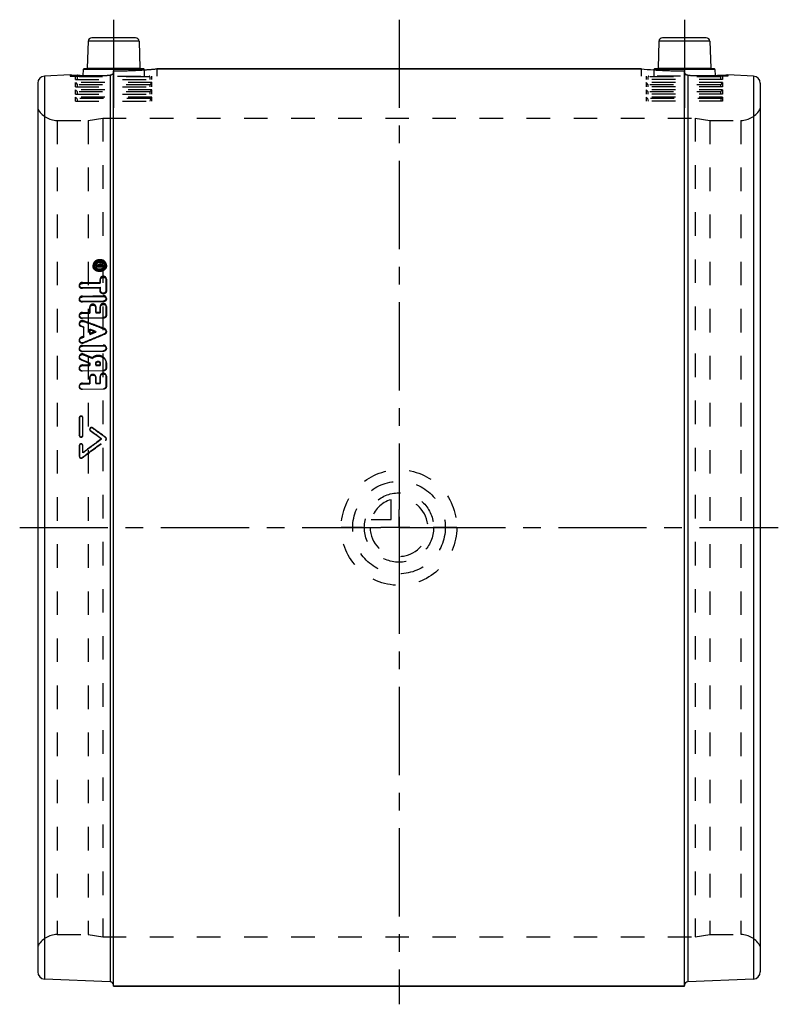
# Model space of a CAD drawing. Header units: millimetres. Extents: x 395 to 605, y 364 to 636.
import ezdxf

# ---------------------------------------------------------------- set-up
doc = ezdxf.new("R2010")
doc.units = ezdxf.units.MM
doc.header["$LTSCALE"] = 65.185185
doc.linetypes.add('CENTER', pattern=[0.6, 0.375, -0.075, 0.075, -0.075])
doc.linetypes.add('HIDDEN', pattern=[0.2, 0.1, -0.1])
doc.layers.get('0').update_dxf_attribs({"linetype": 'CONTINUOUS'})
for name, color, linetype in [('KOERPER', 7, 'CONTINUOUS'), ('KONST.EL_MIT_GEO', 7, 'CONTINUOUS'), ('KURVEN', 7, 'CONTINUOUS'), ('L1', 7, 'CONTINUOUS')]:
    doc.layers.add(name, color=color, linetype=linetype)

msp = doc.modelspace()

# ---------------------------------------------------------------- linework, layer by layer
at = {"color": 8, "linetype": 'HIDDEN'}
for p, q in [((405.36, 608.4), (414, 608.4)), ((586, 608.4), (594.64, 608.4)), ((405.36, 383), (414, 383)), ((586, 383), (594.64, 383))]:
    msp.add_line(p, q, dxfattribs=at)
at = {"layer": 'KOERPER', "color": 7, "linetype": 'Continuous'}
for p, q in [((567, 622.7), (433, 622.7)), ((579, 368.7), (421, 368.7))]:
    msp.add_line(p, q, dxfattribs=at)
at = {"layer": 'KONST.EL_MIT_GEO', "color": 7, "linetype": 'Continuous'}
for p, q in [((413.97, 630.33), (413.71, 622.89)), ((428.03, 630.33), (413.97, 630.33)), ((427.03, 631.3), (414.97, 631.3)), ((428.03, 630.33), (428.29, 622.89)), ((571.97, 630.33), (571.71, 622.89)), ((586.03, 630.33), (571.97, 630.33)), ((585.03, 631.3), (572.97, 631.3)), ((586.03, 630.33), (586.29, 622.89)), ((412.56, 622.51), (412.51, 620.87)), ((429.44, 622.51), (412.56, 622.51)), ((429.24, 622.7), (412.76, 622.7)), ((413.71, 622.89), (428.29, 622.89)), ((421, 368.7), (421, 622.13)), ((429.44, 622.51), (429.44, 622.41)), ((433, 622.7), (567, 622.7)), ((570.56, 622.51), (570.56, 622.41)), ((587.44, 622.51), (570.56, 622.51)), ((587.24, 622.7), (570.76, 622.7)), ((571.64, 622.35), (571.48, 622.36)), ((571.71, 622.89), (586.29, 622.89)), ((579, 368.7), (579, 622.13)), ((587.44, 622.51), (587.49, 620.87)), ((409, 621.01), (401.91, 620.7)), ((401.91, 620.7), (401.91, 370.7)), ((411.01, 620.92), (410.87, 620.92)), ((420.04, 620.92), (420.04, 369.91)), ((579.96, 620.92), (579.96, 369.91)), ((598.09, 620.7), (591, 621.01)), ((598.09, 620.7), (598.09, 370.7)), ((400, 618.7), (400, 372.7)), ((600, 618.7), (600, 372.7)), ((420.04, 369.91), (401.91, 370.7)), ((421, 368.7), (579, 368.7)), ((598.09, 370.7), (579.96, 369.91))]:
    msp.add_line(p, q, dxfattribs=at)
at = {"layer": 'KONST.EL_MIT_GEO', "color": 8, "linetype": 'HIDDEN'}
for p, q in [((428.33, 622.34), (428.52, 622.36)), ((429.44, 622.41), (429.48, 622.42)), ((429.44, 622.41), (429.5, 620.7)), ((432.79, 622.68), (433, 622.7)), ((433, 622.7), (433, 620.7)), ((567, 622.7), (567, 620.7)), ((567, 622.7), (567.21, 622.68)), ((570.56, 622.41), (570.5, 620.7)), ((409, 621.01), (409, 620.7)), ((409, 621.01), (409.24, 621)), ((409, 620.7), (433, 620.7)), ((410.43, 619.7), (410.43, 620.7)), ((410.43, 619.7), (431.57, 619.7)), ((410.43, 617.7), (410.43, 618.88)), ((410.43, 618.88), (411, 618.3)), ((431.57, 618.88), (410.43, 618.88)), ((411, 619.7), (411, 620.5)), ((431, 620.5), (411, 620.5)), ((412.51, 620.87), (412.5, 620.7)), ((412.5, 620.87), (412.69, 620.87)), ((431, 620.5), (431, 619.7)), ((431.57, 618.88), (431, 618.3)), ((431.57, 619.7), (431.57, 620.7)), ((431.57, 617.7), (431.57, 618.88)), ((591, 620.7), (567, 620.7)), ((568.42, 620.7), (568.42, 619.7)), ((589.58, 619.7), (568.42, 619.7)), ((568.42, 618.88), (568.42, 617.7)), ((589.58, 618.88), (568.42, 618.88)), ((569, 618.3), (568.42, 618.88)), ((569, 619.7), (569, 620.5)), ((589, 620.5), (569, 620.5)), ((587.49, 620.87), (587.5, 620.7)), ((588.77, 620.91), (588.99, 620.92)), ((588.99, 620.92), (589.18, 620.93)), ((589, 620.5), (589, 619.7)), ((589.58, 618.88), (589, 618.3)), ((589.58, 620.7), (589.58, 619.7)), ((589.58, 618.88), (589.58, 617.7)), ((590.76, 621), (591, 621.01)), ((591, 621.01), (591, 620.7)), ((410.43, 617.7), (431.57, 617.7)), ((410.43, 615.7), (410.43, 616.88)), ((410.43, 616.88), (411, 616.3)), ((431.57, 616.88), (410.43, 616.88)), ((411, 617.7), (411, 618.3)), ((431, 618.3), (411, 618.3)), ((411, 615.7), (411, 616.3)), ((431, 616.3), (411, 616.3)), ((431, 618.3), (431, 617.7)), ((431.57, 616.88), (431, 616.3)), ((431, 616.3), (431, 615.7)), ((431.57, 615.7), (431.57, 616.88)), ((589.58, 617.7), (568.42, 617.7)), ((568.42, 616.88), (568.42, 615.7)), ((589.58, 616.88), (568.42, 616.88)), ((569, 616.3), (568.42, 616.88)), ((569, 617.7), (569, 618.3)), ((589, 618.3), (569, 618.3)), ((569, 615.7), (569, 616.3)), ((589, 616.3), (569, 616.3)), ((589, 618.3), (589, 617.7)), ((589.58, 616.88), (589, 616.3)), ((589, 616.3), (589, 615.7)), ((589.58, 616.88), (589.58, 615.7)), ((410.43, 615.7), (431.57, 615.7)), ((410.43, 613.7), (410.43, 614.88)), ((410.78, 614.52), (410.43, 614.88)), ((431.57, 614.88), (410.43, 614.88)), ((410.43, 613.7), (431.57, 613.7)), ((410.78, 614.52), (411, 613.7)), ((431.22, 614.52), (410.78, 614.52)), ((431.22, 614.52), (431, 613.7)), ((431.57, 614.88), (431.22, 614.52)), ((431.57, 613.7), (431.57, 614.88)), ((589.58, 615.7), (568.42, 615.7)), ((568.42, 614.88), (568.42, 613.7)), ((589.58, 614.88), (568.42, 614.88)), ((568.78, 614.52), (568.42, 614.88)), ((589.58, 613.7), (568.42, 613.7)), ((568.78, 614.52), (569, 613.7)), ((589.22, 614.52), (568.78, 614.52)), ((589.22, 614.52), (589, 613.7)), ((589.58, 614.88), (589.22, 614.52)), ((589.58, 614.88), (589.58, 613.7)), ((405.36, 608.4), (405.36, 383)), ((405.36, 608.4), (414, 608.4)), ((414, 608.4), (418, 609.05)), ((414, 608.4), (414, 383)), ((418, 609.05), (418, 382.35)), ((418, 609.05), (582, 609.05)), ((582, 609.05), (582, 382.35)), ((582, 609.05), (586, 608.4)), ((586, 608.4), (586, 383)), ((586, 608.4), (594.64, 608.4)), ((594.64, 608.4), (594.64, 383)), ((415.31, 568.22), (415.33, 567.94)), ((415.73, 568.25), (415.75, 567.97)), ((416.15, 568.67), (416.18, 568.38)), ((416.15, 568.67), (416.15, 568.44)), ((417.04, 568.53), (416.15, 568.67)), ((416.15, 568.44), (416.18, 568.15)), ((416.15, 568.44), (416.84, 568.33)), ((416.15, 568.22), (416.98, 568.24)), ((416.15, 568.22), (416.18, 567.93)), ((416.15, 568.22), (416.15, 567.98)), ((416.15, 567.98), (418.13, 568.03)), ((416.15, 567.98), (416.18, 567.7)), ((416.18, 568.15), (416.18, 568.38)), ((416.18, 568.38), (417.07, 568.25)), ((417, 568.02), (416.18, 568.15)), ((416.18, 567.93), (417, 567.95)), ((416.18, 567.7), (416.18, 567.93)), ((418.16, 567.75), (416.18, 567.7)), ((416.84, 568.33), (416.98, 568.31)), ((416.98, 568.31), (417, 567.95)), ((416.98, 568.31), (416.98, 568.24)), ((417, 567.95), (417, 568.02)), ((417.04, 568.53), (417.07, 568.25)), ((417.26, 568.36), (417.29, 567.96)), ((417.26, 568.24), (417.26, 568.36)), ((417.26, 568.24), (417.85, 568.26)), ((417.29, 568.07), (417.29, 567.96)), ((417.29, 567.96), (417.87, 567.97)), ((417.41, 568.71), (417.71, 568.72)), ((417.41, 568.71), (417.43, 568.42)), ((417.41, 568.48), (417.43, 568.19)), ((417.41, 568.48), (417.71, 568.48)), ((417.43, 568.42), (417.73, 568.43)), ((417.73, 568.2), (417.43, 568.19)), ((417.71, 568.72), (417.73, 568.43)), ((417.71, 568.48), (417.73, 568.2)), ((417.85, 568.37), (417.87, 567.97)), ((417.85, 568.37), (417.85, 568.26)), ((417.87, 567.97), (417.87, 568.09)), ((418.13, 568.38), (418.16, 568.09)), ((418.13, 568.03), (418.13, 568.38)), ((418.13, 568.03), (418.16, 567.75)), ((418.16, 568.09), (418.16, 567.75)), ((418.58, 568.17), (418.56, 568.46)), ((419, 568.2), (418.98, 568.49)), ((417.29, 564.53), (417.31, 564.25)), ((417.29, 564.53), (417.29, 563.66)), ((419, 564.29), (418.98, 564.61)), ((418.98, 564.57), (418.98, 564.61)), ((418.98, 561.39), (418.98, 564.57)), ((419, 564.34), (419, 564.29)), ((419, 564.29), (419, 561.13)), ((411.49, 562.76), (411.51, 562.5)), ((412.34, 563.54), (417.29, 563.66)), ((412.34, 563.54), (412.36, 563.28)), ((412.34, 562.11), (417.29, 562.23)), ((412.34, 562.11), (412.36, 561.85)), ((412.36, 563.28), (417.31, 563.39)), ((417.31, 561.96), (412.36, 561.85)), ((417.29, 563.66), (417.31, 563.39)), ((417.29, 562.23), (417.31, 561.96)), ((417.29, 562.23), (417.29, 561.35)), ((417.31, 563.39), (417.31, 564.25)), ((417.31, 561.09), (417.31, 561.96)), ((411.49, 558.99), (411.51, 558.74)), ((412.34, 559.79), (418.13, 559.92)), ((412.34, 559.79), (412.36, 559.53)), ((412.36, 559.53), (418.16, 559.66)), ((417.29, 561.35), (417.31, 561.04)), ((417.29, 561.35), (417.29, 561.3)), ((417.31, 561.04), (417.31, 561.09)), ((418.13, 559.92), (418.16, 559.66)), ((418.98, 561.39), (419, 561.13)), ((419, 559.01), (418.98, 559.26)), ((412.34, 558.33), (418.13, 558.45)), ((412.34, 558.33), (412.36, 558.08)), ((418.16, 558.2), (412.36, 558.08)), ((414.39, 556.78), (414.41, 556.54)), ((414.39, 556.78), (414.39, 555.3)), ((414.41, 555.06), (414.41, 556.54)), ((416.11, 556.58), (416.08, 556.87)), ((416.08, 556.82), (416.08, 556.87)), ((416.08, 555.33), (416.08, 556.82)), ((416.1, 556.63), (416.11, 556.58)), ((416.11, 556.58), (416.11, 555.1)), ((417.29, 556.96), (417.31, 556.72)), ((417.29, 556.96), (417.29, 555.36)), ((417.31, 555.12), (417.31, 556.72)), ((418.13, 558.45), (418.16, 558.2)), ((419, 556.75), (418.98, 557.05)), ((418.98, 557), (418.98, 557.05)), ((418.98, 554.64), (418.98, 557)), ((419, 556.81), (419, 556.75)), ((419, 556.75), (419, 554.41)), ((411.49, 554.43), (411.51, 554.2)), ((412.34, 555.25), (414.39, 555.3)), ((412.34, 555.25), (412.36, 555.02)), ((412.34, 553.76), (418.13, 553.88)), ((412.34, 553.76), (412.36, 553.53)), ((412.36, 555.02), (414.41, 555.06)), ((418.16, 553.64), (412.36, 553.53)), ((414.39, 555.3), (414.41, 555.06)), ((416.08, 555.33), (417.29, 555.36)), ((416.08, 555.33), (416.11, 555.1)), ((416.11, 555.1), (417.31, 555.12)), ((417.29, 555.36), (417.31, 555.12)), ((418.13, 553.88), (418.16, 553.64)), ((418.98, 554.64), (419, 554.41)), ((411.49, 552.17), (411.51, 551.94)), ((412, 551.55), (412.02, 551.33)), ((412, 551.55), (412.69, 551.29)), ((412.71, 551.07), (412.02, 551.33)), ((412.68, 552.95), (412.7, 552.72)), ((412.69, 551.29), (412.69, 548.65)), ((412.69, 551.29), (412.71, 551.07)), ((412.71, 548.44), (412.71, 551.07)), ((414.39, 550.66), (414.41, 550.44)), ((414.39, 549.36), (414.39, 550.66)), ((418.48, 550.78), (418.5, 550.57)), ((412.69, 548.65), (412, 548.36)), ((412, 548.36), (412.02, 548.15)), ((412.02, 548.15), (412.71, 548.44)), ((412.69, 548.65), (412.71, 548.44)), ((414.39, 549.36), (414.41, 549.14)), ((414.41, 550.44), (414.41, 549.14)), ((416.03, 550.04), (416.05, 549.82)), ((418.48, 549.38), (418.5, 549.17)), ((419, 549.94), (418.98, 550.16)), ((411.49, 547.57), (411.52, 547.37)), ((411.49, 545.25), (411.51, 545.05)), ((412.34, 546.12), (418.13, 546.22)), ((412.34, 546.12), (412.36, 545.92)), ((412.36, 545.92), (418.16, 546.02)), ((412.68, 546.96), (412.7, 546.76)), ((418.13, 546.22), (418.16, 546.02)), ((419, 545.33), (418.98, 545.53)), ((411.49, 542.9), (411.52, 542.71)), ((412.34, 544.56), (418.13, 544.66)), ((412.34, 544.56), (412.36, 544.37)), ((418.16, 544.47), (412.36, 544.37)), ((412.7, 543.71), (412.72, 543.52)), ((415.09, 542.72), (415.11, 542.54)), ((418.13, 544.66), (418.16, 544.47)), ((411.49, 539.81), (411.52, 539.64)), ((411.98, 542.28), (412, 542.1)), ((412.34, 540.71), (414.39, 540.74)), ((412.34, 540.71), (412.36, 540.53)), ((412.36, 540.53), (414.41, 540.56)), ((414.39, 541.28), (414.39, 540.74)), ((414.39, 541.28), (414.41, 541.1)), ((414.39, 540.74), (414.41, 540.56)), ((414.41, 540.56), (414.41, 541.1)), ((416.08, 540.76), (416.08, 541.2)), ((416.08, 541.2), (416.11, 541.02)), ((416.08, 540.76), (417.29, 540.78)), ((416.08, 540.76), (416.11, 540.59)), ((416.11, 541.02), (416.11, 540.59)), ((416.11, 540.59), (417.31, 540.6)), ((417.28, 541.28), (417.29, 541.22)), ((417.31, 541.04), (417.28, 541.28)), ((417.29, 541.22), (417.29, 540.78)), ((417.29, 540.78), (417.31, 540.6)), ((417.3, 541.1), (417.31, 541.04)), ((417.31, 540.6), (417.31, 541.04)), ((418.98, 541.25), (418.96, 541.48)), ((418.99, 541.3), (418.97, 541.48)), ((418.98, 540.02), (418.98, 541.25)), ((418.98, 541.25), (419, 541.07)), ((418.98, 540.02), (419, 539.84)), ((418.99, 541.3), (419, 541.07)), ((419, 541.07), (419, 539.84)), ((412.34, 539.12), (418.13, 539.21)), ((412.34, 539.12), (412.36, 538.95)), ((418.16, 539.04), (412.36, 538.95)), ((414.39, 537.29), (414.39, 535.69)), ((414.39, 537.29), (414.41, 537.13)), ((414.41, 535.53), (414.41, 537.13)), ((416.08, 537.32), (416.08, 537.41)), ((416.11, 537.15), (416.08, 537.41)), ((416.08, 535.71), (416.08, 537.32)), ((416.1, 537.25), (416.11, 537.15)), ((416.11, 537.15), (416.11, 535.55)), ((417.29, 537.6), (417.29, 535.73)), ((417.29, 537.6), (417.31, 537.43)), ((417.31, 535.57), (417.31, 537.43)), ((418.13, 539.21), (418.16, 539.04)), ((418.98, 537.63), (418.97, 537.72)), ((419, 537.46), (418.98, 537.72)), ((418.98, 534.95), (418.98, 537.63)), ((419, 537.55), (419, 537.46)), ((419, 537.46), (419, 534.79)), ((411.5, 534.74), (411.52, 534.59)), ((412.34, 535.66), (414.39, 535.69)), ((412.34, 535.66), (412.36, 535.5)), ((412.36, 535.5), (414.41, 535.53)), ((414.39, 535.69), (414.41, 535.53)), ((416.08, 535.71), (417.29, 535.73)), ((416.08, 535.71), (416.11, 535.55)), ((416.11, 535.55), (417.31, 535.57)), ((417.29, 535.73), (417.31, 535.57)), ((418.98, 534.95), (419, 534.79)), ((412.34, 534.05), (418.13, 534.13)), ((412.34, 534.05), (412.36, 533.9)), ((418.16, 533.98), (412.36, 533.9)), ((418.13, 534.13), (418.16, 533.98)), ((412.48, 526.11), (412.47, 526.18)), ((412.5, 525.99), (412.47, 526.18)), ((411.49, 526.1), (411.49, 521.29)), ((411.51, 525.98), (411.49, 526.1)), ((411.51, 525.98), (411.51, 521.19)), ((412.48, 521.3), (412.48, 526.11)), ((412.5, 525.99), (412.49, 526.06)), ((412.5, 521.19), (412.5, 525.99)), ((411.52, 521.09), (411.49, 521.29)), ((412.5, 521.19), (412.48, 521.3)), ((414.37, 522.82), (414.4, 522.71)), ((414.59, 522.42), (414.56, 522.53)), ((415.18, 523.2), (415.16, 523.31)), ((418.8, 520.59), (418.78, 520.69)), ((411.49, 518.38), (411.49, 515.46)), ((411.51, 518.29), (411.49, 518.38)), ((411.51, 518.29), (411.51, 515.38)), ((412.5, 518.3), (412.47, 518.49)), ((412.48, 516.44), (412.48, 518.39)), ((412.5, 516.36), (412.5, 518.3)), ((417.69, 520.19), (417.67, 520.29)), ((418.8, 519.81), (418.78, 519.9)), ((418.99, 520.3), (418.97, 520.4)), ((411.51, 515.38), (411.49, 515.46)), ((411.51, 515.34), (411.53, 515.26)), ((412.5, 516.36), (412.48, 516.44)), ((412.3, 515), (412.28, 515.08)), ((405.36, 383), (414, 383)), ((414, 383), (418, 382.35)), ((418, 382.35), (582, 382.35)), ((582, 382.35), (586, 383)), ((586, 383), (594.64, 383))]:
    msp.add_line(p, q, dxfattribs=at)
at = {"layer": 'KONST.EL_MIT_GEO', "color": 7, "linetype": 'Continuous'}
for centre, radius, start, end in [((414.97, 630.3), 1, 90, 178), ((427.03, 630.3), 1, 2, 90), ((572.97, 630.3), 1, 90, 178), ((585.03, 630.3), 1, 2, 90), ((412.76, 622.5), 0.2, 90, 178), ((413.51, 622.9), 0.2, 270, 358), ((420.99, 749.01), 126.88, 270.0032, 273.0389), ((420.98, 749.3), 127.17, 273.0376, 273.3107), ((428.49, 622.9), 0.2, 182, 270), ((420.93, 750.25), 128.12, 273.3106, 273.5926), ((420.92, 750.32), 128.2, 273.5924, 273.8124), ((429.24, 622.5), 0.2, 19.9284, 90), ((420.85, 751.32), 129.19, 273.8162, 275.398), ((579.13, 751.03), 128.91, 264.6002, 266.1515), ((579.08, 750.29), 128.16, 266.1533, 266.4064), ((570.76, 622.5), 0.2, 90, 178), ((579.08, 750.34), 128.21, 266.4062, 266.603), ((571.51, 622.9), 0.2, 270, 358), ((579.02, 749.33), 127.2, 266.6754, 266.9611), ((579, 748.84), 126.71, 266.9578, 269.9988), ((586.49, 622.9), 0.2, 182, 270), ((587.24, 622.5), 0.2, 19.9284, 90), ((402, 618.7), 2, 92.5, 180), ((415.53, 746.39), 125.55, 267.0168, 267.8723), ((415.54, 746.47), 125.63, 267.9351, 268.0627), ((415.52, 745.96), 125.12, 268.0627, 268.2706), ((415.52, 745.84), 125, 268.2706, 272.0755), ((584.48, 745.81), 124.97, 267.9242, 271.2647), ((584.48, 745.9), 125.06, 271.2643, 271.7271), ((584.48, 745.96), 125.12, 271.7272, 271.9352), ((584.48, 746.04), 125.21, 271.9336, 272.9847), ((598, 618.7), 2, 0, 87.5), ((402, 372.7), 2, 180, 267.5), ((598, 372.7), 2, 272.5, 360), ((420, 368.91), 1, 7.2917, 87.5), ((580, 368.91), 1, 92.5, 180)]:
    msp.add_arc(centre, radius, start, end, dxfattribs=at)
at = {"layer": 'KONST.EL_MIT_GEO', "color": 8, "linetype": 'HIDDEN'}
for centre, radius, start, end in [((420, 621.92), 1, 352.3783, 359.9762), ((421, 748.79), 126.65, 270.0012, 270.6899), ((421, 748.9), 126.77, 270.6901, 273.021), ((420.98, 749.33), 127.2, 273.0184, 273.3118), ((420.92, 750.35), 128.22, 273.3971, 273.5756), ((420.92, 750.29), 128.16, 273.5755, 273.8108), ((429.24, 622.5), 0.2, 2, 19.9284), ((420.88, 750.95), 128.82, 273.8319, 275.3071), ((579.13, 751.02), 128.89, 266.1515, 266.1859), ((579.08, 750.29), 128.16, 266.4064, 266.4244), ((579.07, 750.26), 128.13, 266.4242, 266.6949), ((579.02, 749.32), 127.19, 266.9611, 266.9814), ((579.01, 749.13), 127, 266.9809, 269.3082), ((579, 748.78), 126.65, 269.3106, 269.9988), ((580, 621.92), 1, 180.0228, 201.9197), ((587.24, 622.5), 0.2, 2, 19.9284), ((415.52, 746.02), 125.18, 267.1251, 268.038), ((411.2, 620.5), 0.2, 90, 180), ((415.52, 745.94), 125.1, 268.0365, 268.243), ((415.52, 745.85), 125.02, 268.243, 268.466), ((415.52, 746.06), 125.22, 268.4661, 268.6183), ((415.52, 745.76), 124.92, 268.7038, 271.3968), ((415.51, 746.28), 125.44, 271.3961, 272.0734), ((420.01, 621.9), 0.981, 272.0989, 279.6308), ((430.8, 620.5), 0.2, 0, 90), ((569.2, 620.5), 0.2, 90, 180), ((579.99, 621.9), 0.981, 260.3554, 267.901), ((584.48, 745.7), 124.87, 267.9261, 268.2685), ((584.48, 745.77), 124.93, 268.2657, 271.3824), ((584.48, 746.06), 125.22, 271.3817, 271.535), ((584.48, 745.85), 125.02, 271.535, 271.758), ((584.48, 745.93), 125.1, 271.7581, 271.9645), ((588.8, 620.5), 0.2, 0, 90), ((584.48, 746.1), 125.26, 272.152, 272.8736), ((405.36, 614.4), 6, 206.7437, 270), ((594.64, 614.4), 6, 270, 333.2563), ((416.63, 568.32), 0.901, 178.4607, 184.376), ((417.37, 568.59), 1.66, 313.2477, 317.4956), ((417.81, 568.4), 1.17, 358.9493, 4.3513), ((-27.41, -633.68), 1265.61, 69.37141, 69.65154), ((-26.89, -637.47), 1268.78, 69.44944, 69.72873), ((-360.22, -554.05), 1326.39, 54.09329, 54.25856), ((-356.26, -553.04), 1323.19, 54.20323, 54.36868), ((-347.01, -537.41), 1306.15, 54.10521, 54.30121), ((-343.19, -536.52), 1303.11, 54.21515, 54.41133), ((405.36, 377), 6, 90, 153.2563), ((594.64, 377), 6, 26.7437, 90), ((420, 368.91), 1, 0, 7.2917)]:
    msp.add_arc(centre, radius, start, end, dxfattribs=at)
at = {"layer": 'KONST.EL_MIT_GEO', "color": 7, "linetype": 'Continuous'}
for points in [[(420.99, 621.79), (420.96, 621.54), (420.82, 621.29), (420.62, 621.13)], [(579.37, 621.14), (579.15, 621.32), (579, 621.63), (579, 621.92)], [(420.62, 621.13), (420.46, 621.01), (420.25, 620.93), (420.04, 620.92)], [(579.96, 620.92), (579.75, 620.93), (579.53, 621.01), (579.37, 621.14)]]:
    msp.add_open_spline(points, degree=3, dxfattribs=at)
at = {"layer": 'KONST.EL_MIT_GEO', "color": 8, "linetype": 'HIDDEN'}
for points in [[(579.07, 621.54), (579.14, 621.39), (579.24, 621.24), (579.37, 621.14)], [(415.31, 568.22), (415.32, 568.13), (415.34, 568.03), (415.36, 567.95)], [(415.36, 567.95), (415.4, 567.82), (415.46, 567.7), (415.54, 567.58)], [(415.73, 568.35), (415.73, 568.5), (415.78, 568.65), (415.85, 568.78)], [(417.41, 568.71), (417.27, 568.7), (417.12, 568.64), (417.04, 568.53)], [(417.71, 568.48), (417.75, 568.49), (417.79, 568.47), (417.82, 568.44)], [(414.39, 550.66), (414.93, 550.45), (415.48, 550.25), (416.03, 550.04)], [(412.68, 546.96), (414.61, 547.77), (416.54, 548.58), (418.48, 549.38)], [(418.5, 549.17), (416.56, 548.37), (414.63, 547.56), (412.7, 546.76)], [(416.03, 550.04), (415.48, 549.81), (414.93, 549.58), (414.39, 549.36)], [(416.05, 549.82), (415.5, 550.03), (414.96, 550.23), (414.41, 550.44)], [(414.41, 549.14), (414.96, 549.37), (415.5, 549.6), (416.05, 549.82)], [(415.09, 542.72), (414.29, 543.05), (413.49, 543.38), (412.7, 543.71)], [(412.72, 543.52), (413.52, 543.2), (414.31, 542.87), (415.11, 542.54)], [(411.98, 542.28), (412.78, 541.95), (413.58, 541.61), (414.39, 541.28)], [(414.41, 541.1), (413.61, 541.43), (412.8, 541.76), (412, 542.1)], [(411.49, 521.29), (411.49, 521.26), (411.49, 521.22), (411.5, 521.19)], [(411.51, 521.19), (411.51, 521.15), (411.51, 521.12), (411.52, 521.09)], [(414.37, 522.82), (414.4, 522.71), (414.47, 522.6), (414.56, 522.53)], [(414.4, 522.71), (414.42, 522.6), (414.49, 522.49), (414.59, 522.42)], [(418.97, 520.4), (418.95, 520.51), (418.87, 520.63), (418.78, 520.69)], [(412.28, 515.08), (414.45, 516.69), (416.61, 518.3), (418.78, 519.9)], [(412.3, 515), (414.47, 516.6), (416.63, 518.21), (418.8, 519.81)], [(412.48, 518.39), (412.48, 518.42), (412.47, 518.46), (412.47, 518.49)], [(417.67, 520.29), (415.94, 519.01), (414.21, 517.72), (412.48, 516.44)], [(412.5, 518.3), (412.5, 518.33), (412.5, 518.37), (412.49, 518.4)], [(417.69, 520.19), (415.96, 518.91), (414.23, 517.64), (412.5, 516.36)], [(418.99, 520.3), (418.97, 520.42), (418.9, 520.53), (418.8, 520.59)], [(411.49, 515.46), (411.49, 515.42), (411.5, 515.38), (411.51, 515.34)], [(411.51, 515.38), (411.51, 515.34), (411.52, 515.3), (411.53, 515.26)]]:
    msp.add_open_spline(points, degree=3, dxfattribs=at)
for points, knots in [([(417.14, 569.85), (416.9, 569.84), (416.41, 569.75), (415.79, 569.39), (415.38, 568.86), (415.29, 568.42), (415.31, 568.22)], [0, 0, 0, 0, 0.273129, 0.533985, 0.774629, 1, 1, 1, 1]), ([(418.98, 568.49), (418.96, 568.68), (418.84, 569.06), (418.41, 569.52), (417.82, 569.79), (417.37, 569.85), (417.14, 569.85)], [0, 0, 0, 0, 0.226933, 0.466917, 0.726641, 1, 1, 1, 1]), ([(415.33, 567.94), (415.32, 568.14), (415.4, 568.57), (415.82, 569.11), (416.44, 569.46), (416.92, 569.55), (417.17, 569.55)], [0, 0, 0, 0, 0.225371, 0.466076, 0.726958, 1, 1, 1, 1]), ([(417.17, 566.57), (416.73, 566.56), (416.05, 566.74), (415.47, 567.36), (415.35, 567.75), (415.33, 567.94)], [0, 0, 0, 0, 0.52883, 0.771333, 1, 1, 1, 1]), ([(415.54, 567.58), (415.7, 567.35), (416.21, 566.95), (416.83, 566.84), (417.14, 566.85)], [0, 0, 0, 0, 0.478002, 1, 1, 1, 1]), ([(417.14, 567.2), (416.81, 567.19), (416.14, 567.35), (415.76, 567.96), (415.73, 568.25)], [0, 0, 0, 0, 0.534638, 1, 1, 1, 1]), ([(415.75, 567.97), (415.74, 568.12), (415.81, 568.46), (416.24, 569.02), (416.8, 569.2), (417.17, 569.21)], [0, 0, 0, 0, 0.227117, 0.469809, 1, 1, 1, 1]), ([(417.17, 566.92), (416.83, 566.91), (416.16, 567.07), (415.78, 567.67), (415.75, 567.97)], [0, 0, 0, 0, 0.534574, 1, 1, 1, 1]), ([(415.85, 568.78), (415.96, 569), (416.36, 569.37), (416.88, 569.5), (417.14, 569.5)], [0, 0, 0, 0, 0.477198, 1, 1, 1, 1]), ([(417.07, 568.25), (417.13, 568.33), (417.26, 568.4), (417.39, 568.42), (417.43, 568.42)], [0, 0, 0, 0, 0.736432, 1, 1, 1, 1]), ([(417.14, 569.5), (417.48, 569.51), (418.15, 569.36), (418.53, 568.75), (418.56, 568.46)], [0, 0, 0, 0, 0.535503, 1, 1, 1, 1]), ([(418.56, 568.46), (418.58, 568.14), (418.22, 567.43), (417.51, 567.21), (417.14, 567.2)], [0, 0, 0, 0, 0.463867, 1, 1, 1, 1]), ([(417.14, 566.85), (417.27, 566.85), (417.76, 566.91), (418.24, 567.13), (418.51, 567.38)], [0, 0, 0, 0, 0.258349, 1, 1, 1, 1]), ([(417.17, 569.55), (417.39, 569.56), (417.84, 569.5), (418.44, 569.23), (418.86, 568.77), (418.99, 568.39), (419, 568.2)], [0, 0, 0, 0, 0.273352, 0.533048, 0.773092, 1, 1, 1, 1]), ([(417.17, 569.21), (417.5, 569.22), (418.17, 569.07), (418.56, 568.46), (418.58, 568.17)], [0, 0, 0, 0, 0.535439, 1, 1, 1, 1]), ([(419, 568.2), (419.02, 568), (418.93, 567.56), (418.52, 567.03), (417.9, 566.67), (417.41, 566.57), (417.17, 566.57)], [0, 0, 0, 0, 0.225274, 0.466731, 0.72772, 1, 1, 1, 1]), ([(418.58, 568.17), (418.6, 567.86), (418.24, 567.15), (417.53, 566.92), (417.17, 566.92)], [0, 0, 0, 0, 0.463879, 1, 1, 1, 1]), ([(417.26, 568.36), (417.26, 568.4), (417.32, 568.46), (417.39, 568.48), (417.41, 568.48)], [0, 0, 0, 0, 0.719055, 1, 1, 1, 1]), ([(417.29, 568.07), (417.29, 568.12), (417.35, 568.18), (417.41, 568.19), (417.43, 568.19)], [0, 0, 0, 0, 0.719094, 1, 1, 1, 1]), ([(418.13, 568.38), (418.13, 568.47), (418.02, 568.67), (417.81, 568.72), (417.71, 568.72)], [0, 0, 0, 0, 0.463656, 1, 1, 1, 1]), ([(417.73, 568.43), (417.84, 568.43), (418.04, 568.38), (418.16, 568.18), (418.16, 568.09)], [0, 0, 0, 0, 0.536295, 1, 1, 1, 1]), ([(417.73, 568.2), (417.75, 568.2), (417.81, 568.19), (417.87, 568.13), (417.87, 568.09)], [0, 0, 0, 0, 0.284172, 1, 1, 1, 1]), ([(417.82, 568.44), (417.82, 568.44), (417.83, 568.43), (417.84, 568.42), (417.84, 568.41)], [0, 0, 0, 0, 0.505952, 1, 1, 1, 1]), ([(417.84, 568.41), (417.84, 568.41), (417.85, 568.39), (417.85, 568.38), (417.85, 568.37)], [0, 0, 0, 0, 0.505436, 1, 1, 1, 1]), ([(418.59, 567.47), (418.65, 567.53), (418.86, 567.8), (418.98, 568.13), (418.98, 568.38)], [0, 0, 0, 0, 0.262835, 1, 1, 1, 1]), ([(418.98, 564.61), (418.97, 564.79), (418.73, 565.17), (418.1, 565.31), (417.5, 565.11), (417.29, 564.71), (417.29, 564.53)], [0, 0, 0, 0, 0.233256, 0.497458, 0.76425, 1, 1, 1, 1]), ([(417.31, 564.25), (417.31, 564.44), (417.52, 564.83), (418.12, 565.03), (418.75, 564.9), (418.99, 564.52), (419, 564.34)], [0, 0, 0, 0, 0.235818, 0.502693, 0.766737, 1, 1, 1, 1]), ([(412.34, 563.54), (412.12, 563.54), (411.68, 563.4), (411.48, 562.96), (411.49, 562.76)], [0, 0, 0, 0, 0.530667, 1, 1, 1, 1]), ([(411.49, 562.76), (411.51, 562.58), (411.73, 562.21), (412.14, 562.11), (412.34, 562.11)], [0, 0, 0, 0, 0.470942, 1, 1, 1, 1]), ([(411.51, 562.5), (411.5, 562.69), (411.7, 563.13), (412.14, 563.27), (412.36, 563.28)], [0, 0, 0, 0, 0.469133, 1, 1, 1, 1]), ([(412.36, 561.85), (412.16, 561.85), (411.76, 561.95), (411.53, 562.32), (411.51, 562.5)], [0, 0, 0, 0, 0.529034, 1, 1, 1, 1]), ([(412.34, 559.79), (412.12, 559.78), (411.67, 559.63), (411.48, 559.19), (411.49, 558.99)], [0, 0, 0, 0, 0.526907, 1, 1, 1, 1]), ([(411.49, 558.99), (411.51, 558.81), (411.73, 558.43), (412.14, 558.32), (412.34, 558.33)], [0, 0, 0, 0, 0.474646, 1, 1, 1, 1]), ([(411.51, 558.74), (411.5, 558.94), (411.7, 559.38), (412.14, 559.53), (412.36, 559.53)], [0, 0, 0, 0, 0.472881, 1, 1, 1, 1]), ([(417.29, 561.3), (417.3, 561.12), (417.54, 560.73), (418.17, 560.59), (418.78, 560.8), (418.98, 561.2), (418.98, 561.39)], [0, 0, 0, 0, 0.235233, 0.497628, 0.762502, 1, 1, 1, 1]), ([(419, 561.13), (419, 560.94), (418.8, 560.54), (418.19, 560.33), (417.56, 560.48), (417.32, 560.86), (417.31, 561.04)], [0, 0, 0, 0, 0.237561, 0.502519, 0.764765, 1, 1, 1, 1]), ([(418.98, 559.26), (418.96, 559.44), (418.74, 559.81), (418.34, 559.92), (418.13, 559.92)], [0, 0, 0, 0, 0.474255, 1, 1, 1, 1]), ([(418.13, 558.45), (418.36, 558.46), (418.8, 558.61), (419, 559.06), (418.98, 559.26)], [0, 0, 0, 0, 0.526537, 1, 1, 1, 1]), ([(418.16, 559.66), (418.36, 559.67), (418.76, 559.56), (418.99, 559.19), (419, 559.01)], [0, 0, 0, 0, 0.525727, 1, 1, 1, 1]), ([(419, 559.01), (419.02, 558.81), (418.82, 558.36), (418.38, 558.21), (418.16, 558.2)], [0, 0, 0, 0, 0.473255, 1, 1, 1, 1]), ([(412.36, 558.08), (412.16, 558.07), (411.75, 558.18), (411.53, 558.56), (411.51, 558.74)], [0, 0, 0, 0, 0.525338, 1, 1, 1, 1]), ([(416.08, 556.87), (416.06, 557.06), (415.83, 557.45), (415.2, 557.6), (414.59, 557.38), (414.39, 556.97), (414.39, 556.78)], [0, 0, 0, 0, 0.237154, 0.497715, 0.760642, 1, 1, 1, 1]), ([(414.41, 556.54), (414.41, 556.73), (414.61, 557.13), (415.22, 557.35), (415.85, 557.2), (416.09, 556.82), (416.1, 556.63)], [0, 0, 0, 0, 0.239412, 0.502429, 0.762849, 1, 1, 1, 1]), ([(418.98, 557.05), (418.96, 557.24), (418.73, 557.63), (418.1, 557.77), (417.49, 557.56), (417.29, 557.15), (417.29, 556.96)], [0, 0, 0, 0, 0.23711, 0.497712, 0.760683, 1, 1, 1, 1]), ([(417.31, 556.72), (417.31, 556.91), (417.51, 557.31), (418.12, 557.53), (418.75, 557.38), (418.98, 557), (419, 556.81)], [0, 0, 0, 0, 0.239372, 0.502433, 0.762892, 1, 1, 1, 1]), ([(412.34, 555.25), (412.11, 555.25), (411.67, 555.09), (411.47, 554.64), (411.49, 554.43)], [0, 0, 0, 0, 0.522815, 1, 1, 1, 1]), ([(411.49, 554.43), (411.51, 554.25), (411.73, 553.87), (412.14, 553.75), (412.34, 553.76)], [0, 0, 0, 0, 0.478654, 1, 1, 1, 1]), ([(411.51, 554.2), (411.5, 554.4), (411.69, 554.86), (412.14, 555.01), (412.36, 555.02)], [0, 0, 0, 0, 0.47696, 1, 1, 1, 1]), ([(412.36, 553.53), (412.16, 553.52), (411.75, 553.64), (411.53, 554.01), (411.51, 554.2)], [0, 0, 0, 0, 0.521338, 1, 1, 1, 1]), ([(418.13, 553.88), (418.35, 553.88), (418.77, 554.03), (418.98, 554.45), (418.98, 554.64)], [0, 0, 0, 0, 0.521178, 1, 1, 1, 1]), ([(419, 554.41), (419, 554.21), (418.8, 553.8), (418.37, 553.65), (418.16, 553.64)], [0, 0, 0, 0, 0.47867, 1, 1, 1, 1]), ([(412.68, 552.95), (412.42, 553.05), (411.92, 552.99), (411.54, 552.58), (411.48, 552.3), (411.49, 552.17)], [0, 0, 0, 0, 0.511734, 0.762127, 1, 1, 1, 1]), ([(411.49, 552.17), (411.51, 552.04), (411.62, 551.77), (411.86, 551.6), (412, 551.55)], [0, 0, 0, 0, 0.486402, 1, 1, 1, 1]), ([(411.51, 551.94), (411.5, 552.07), (411.56, 552.35), (411.95, 552.77), (412.44, 552.82), (412.7, 552.72)], [0, 0, 0, 0, 0.237796, 0.488003, 1, 1, 1, 1]), ([(412.02, 551.33), (411.89, 551.38), (411.65, 551.54), (411.53, 551.81), (411.51, 551.94)], [0, 0, 0, 0, 0.513663, 1, 1, 1, 1]), ([(418.98, 550.16), (418.97, 550.29), (418.85, 550.56), (418.61, 550.73), (418.48, 550.78)], [0, 0, 0, 0, 0.48785, 1, 1, 1, 1]), ([(412, 548.36), (411.84, 548.3), (411.56, 548.08), (411.48, 547.73), (411.49, 547.57)], [0, 0, 0, 0, 0.51365, 1, 1, 1, 1]), ([(411.52, 547.37), (411.5, 547.52), (411.59, 547.87), (411.86, 548.09), (412.02, 548.15)], [0, 0, 0, 0, 0.486149, 1, 1, 1, 1]), ([(418.48, 549.38), (418.63, 549.45), (418.9, 549.66), (418.99, 550), (418.98, 550.16)], [0, 0, 0, 0, 0.51502, 1, 1, 1, 1]), ([(418.5, 550.57), (418.63, 550.52), (418.87, 550.35), (418.99, 550.08), (419, 549.94)], [0, 0, 0, 0, 0.512352, 1, 1, 1, 1]), ([(419, 549.94), (419.01, 549.79), (418.92, 549.45), (418.65, 549.23), (418.5, 549.17)], [0, 0, 0, 0, 0.484679, 1, 1, 1, 1]), ([(412.34, 546.12), (412.11, 546.11), (411.65, 545.94), (411.47, 545.46), (411.49, 545.25)], [0, 0, 0, 0, 0.515875, 1, 1, 1, 1]), ([(411.49, 547.57), (411.51, 547.45), (411.6, 547.21), (412, 546.88), (412.44, 546.86), (412.68, 546.96)], [0, 0, 0, 0, 0.240493, 0.489996, 1, 1, 1, 1]), ([(411.52, 545.05), (411.49, 545.27), (411.67, 545.74), (412.13, 545.91), (412.36, 545.92)], [0, 0, 0, 0, 0.48388, 1, 1, 1, 1]), ([(411.49, 545.25), (411.51, 545.06), (411.73, 544.68), (412.14, 544.56), (412.34, 544.56)], [0, 0, 0, 0, 0.485387, 1, 1, 1, 1]), ([(412.7, 546.76), (412.46, 546.66), (412.02, 546.67), (411.62, 547.01), (411.53, 547.25), (411.52, 547.37)], [0, 0, 0, 0, 0.510129, 0.759626, 1, 1, 1, 1]), ([(418.98, 545.53), (418.96, 545.72), (418.74, 546.1), (418.33, 546.22), (418.13, 546.22)], [0, 0, 0, 0, 0.485106, 1, 1, 1, 1]), ([(418.13, 544.66), (418.36, 544.67), (418.82, 544.84), (419, 545.32), (418.98, 545.53)], [0, 0, 0, 0, 0.515598, 1, 1, 1, 1]), ([(418.16, 546.02), (418.36, 546.02), (418.76, 545.9), (418.98, 545.52), (419, 545.33)], [0, 0, 0, 0, 0.514893, 1, 1, 1, 1]), ([(419, 545.33), (419.02, 545.12), (418.84, 544.65), (418.38, 544.47), (418.16, 544.47)], [0, 0, 0, 0, 0.484162, 1, 1, 1, 1]), ([(412.7, 543.71), (412.43, 543.82), (411.92, 543.77), (411.53, 543.33), (411.48, 543.04), (411.49, 542.9)], [0, 0, 0, 0, 0.504837, 0.756789, 1, 1, 1, 1]), ([(411.49, 542.9), (411.51, 542.77), (411.62, 542.5), (411.85, 542.33), (411.98, 542.28)], [0, 0, 0, 0, 0.491369, 1, 1, 1, 1]), ([(411.52, 542.71), (411.5, 542.85), (411.55, 543.14), (411.94, 543.58), (412.45, 543.63), (412.72, 543.52)], [0, 0, 0, 0, 0.243125, 0.494873, 1, 1, 1, 1]), ([(412.36, 544.37), (412.16, 544.36), (411.75, 544.49), (411.54, 544.87), (411.52, 545.05)], [0, 0, 0, 0, 0.514614, 1, 1, 1, 1]), ([(412, 542.1), (411.87, 542.15), (411.64, 542.32), (411.53, 542.58), (411.52, 542.71)], [0, 0, 0, 0, 0.508693, 1, 1, 1, 1]), ([(418.97, 541.48), (418.92, 541.87), (418.57, 542.66), (417.48, 543.34), (416.19, 543.4), (415.4, 543), (415.09, 542.72)], [0, 0, 0, 0, 0.240702, 0.489444, 0.745722, 1, 1, 1, 1]), ([(415.11, 542.54), (415.42, 542.82), (416.21, 543.21), (417.5, 543.15), (418.59, 542.47), (418.94, 541.69), (418.99, 541.3)], [0, 0, 0, 0, 0.254507, 0.510987, 0.759714, 1, 1, 1, 1]), ([(412.34, 540.71), (412.11, 540.7), (411.64, 540.52), (411.47, 540.03), (411.49, 539.81)], [0, 0, 0, 0, 0.512485, 1, 1, 1, 1]), ([(411.52, 539.64), (411.49, 539.85), (411.66, 540.34), (412.13, 540.52), (412.36, 540.53)], [0, 0, 0, 0, 0.487261, 1, 1, 1, 1]), ([(411.49, 539.81), (411.52, 539.63), (411.73, 539.25), (412.14, 539.12), (412.34, 539.12)], [0, 0, 0, 0, 0.488634, 1, 1, 1, 1]), ([(416.08, 541.2), (416.08, 541.34), (416.22, 541.64), (416.65, 541.82), (417.1, 541.7), (417.26, 541.42), (417.28, 541.28)], [0, 0, 0, 0, 0.244497, 0.50114, 0.755891, 1, 1, 1, 1]), ([(416.11, 541.02), (416.11, 541.16), (416.24, 541.46), (416.67, 541.63), (417.13, 541.51), (417.29, 541.23), (417.3, 541.1)], [0, 0, 0, 0, 0.244499, 0.501467, 0.756135, 1, 1, 1, 1]), ([(418.13, 539.21), (418.35, 539.21), (418.79, 539.38), (418.98, 539.81), (418.98, 540.02)], [0, 0, 0, 0, 0.511246, 1, 1, 1, 1]), ([(419, 539.84), (419, 539.64), (418.81, 539.2), (418.37, 539.04), (418.16, 539.04)], [0, 0, 0, 0, 0.48858, 1, 1, 1, 1]), ([(412.36, 538.95), (412.16, 538.95), (411.75, 539.07), (411.54, 539.45), (411.52, 539.64)], [0, 0, 0, 0, 0.511369, 1, 1, 1, 1]), ([(416.08, 537.41), (416.05, 537.61), (415.82, 538), (415.18, 538.17), (414.57, 537.91), (414.39, 537.49), (414.39, 537.29)], [0, 0, 0, 0, 0.244262, 0.498387, 0.75423, 1, 1, 1, 1]), ([(414.41, 537.13), (414.41, 537.33), (414.59, 537.75), (415.2, 538), (415.84, 537.84), (416.07, 537.44), (416.1, 537.25)], [0, 0, 0, 0, 0.245801, 0.501741, 0.755753, 1, 1, 1, 1]), ([(418.98, 537.72), (418.95, 537.92), (418.72, 538.31), (418.08, 538.47), (417.47, 538.22), (417.29, 537.8), (417.29, 537.6)], [0, 0, 0, 0, 0.244196, 0.498377, 0.754285, 1, 1, 1, 1]), ([(417.31, 537.43), (417.31, 537.63), (417.49, 538.05), (418.1, 538.3), (418.74, 538.14), (418.97, 537.75), (419, 537.55)], [0, 0, 0, 0, 0.245747, 0.501751, 0.755818, 1, 1, 1, 1]), ([(412.34, 535.66), (412.11, 535.66), (411.63, 535.46), (411.47, 534.97), (411.5, 534.74)], [0, 0, 0, 0, 0.509754, 1, 1, 1, 1]), ([(411.52, 534.59), (411.49, 534.81), (411.65, 535.31), (412.13, 535.5), (412.36, 535.5)], [0, 0, 0, 0, 0.489987, 1, 1, 1, 1]), ([(411.5, 534.74), (411.52, 534.56), (411.74, 534.18), (412.14, 534.05), (412.34, 534.05)], [0, 0, 0, 0, 0.491223, 1, 1, 1, 1]), ([(412.36, 533.9), (412.16, 533.9), (411.76, 534.03), (411.54, 534.4), (411.52, 534.59)], [0, 0, 0, 0, 0.508782, 1, 1, 1, 1]), ([(418.13, 534.13), (418.35, 534.13), (418.79, 534.3), (418.98, 534.74), (418.98, 534.95)], [0, 0, 0, 0, 0.508687, 1, 1, 1, 1]), ([(419, 534.79), (419, 534.59), (418.81, 534.15), (418.37, 533.98), (418.16, 533.98)], [0, 0, 0, 0, 0.491182, 1, 1, 1, 1]), ([(412.47, 526.18), (412.45, 526.3), (412.32, 526.52), (411.94, 526.62), (411.59, 526.46), (411.49, 526.21), (411.49, 526.1)], [0, 0, 0, 0, 0.247815, 0.499467, 0.752315, 1, 1, 1, 1]), ([(412.49, 526.06), (412.47, 526.18), (412.34, 526.4), (411.96, 526.5), (411.61, 526.34), (411.51, 526.09), (411.51, 525.98)], [0, 0, 0, 0, 0.247629, 0.499164, 0.752334, 1, 1, 1, 1]), ([(415.16, 523.31), (415.01, 523.42), (414.64, 523.41), (414.38, 523.12), (414.36, 522.91), (414.37, 522.82)], [0, 0, 0, 0, 0.492779, 0.7473, 1, 1, 1, 1]), ([(411.5, 521.19), (411.52, 521.08), (411.66, 520.86), (412.04, 520.77), (412.38, 520.94), (412.48, 521.18), (412.48, 521.3)], [0, 0, 0, 0, 0.248737, 0.499722, 0.751607, 1, 1, 1, 1]), ([(411.52, 521.09), (411.55, 520.98), (411.68, 520.76), (412.06, 520.67), (412.4, 520.83), (412.5, 521.08), (412.5, 521.19)], [0, 0, 0, 0, 0.248326, 0.499378, 0.751674, 1, 1, 1, 1]), ([(415.18, 523.2), (415.03, 523.31), (414.67, 523.3), (414.4, 523.01), (414.38, 522.81), (414.4, 522.71)], [0, 0, 0, 0, 0.494, 0.748061, 1, 1, 1, 1]), ([(412.47, 518.49), (412.44, 518.6), (412.3, 518.82), (411.92, 518.9), (411.58, 518.74), (411.49, 518.5), (411.49, 518.38)], [0, 0, 0, 0, 0.249076, 0.499812, 0.75128, 1, 1, 1, 1]), ([(412.49, 518.4), (412.46, 518.51), (412.32, 518.73), (411.95, 518.81), (411.61, 518.65), (411.51, 518.41), (411.51, 518.29)], [0, 0, 0, 0, 0.248877, 0.49949, 0.751299, 1, 1, 1, 1]), ([(418.78, 519.9), (418.86, 519.96), (418.97, 520.11), (418.99, 520.31), (418.97, 520.4)], [0, 0, 0, 0, 0.503268, 1, 1, 1, 1]), ([(418.8, 519.81), (418.88, 519.86), (419, 520.02), (419.01, 520.21), (418.99, 520.3)], [0, 0, 0, 0, 0.503262, 1, 1, 1, 1]), ([(411.51, 515.34), (411.55, 515.19), (411.79, 514.92), (412.16, 514.98), (412.28, 515.08)], [0, 0, 0, 0, 0.497085, 1, 1, 1, 1]), ([(411.53, 515.26), (411.57, 515.11), (411.82, 514.84), (412.18, 514.91), (412.3, 515)], [0, 0, 0, 0, 0.496942, 1, 1, 1, 1])]:
    msp.add_open_spline(points, degree=3, knots=knots, dxfattribs=at)
at = {"layer": 'KURVEN', "color": 8, "linetype": 'HIDDEN'}
for p, q in [((500, 511.7), (500, 479.7)), ((497.8, 497.9), (497.8, 503.39)), ((492.31, 497.9), (497.8, 497.9)), ((516, 495.7), (484, 495.7))]:
    msp.add_line(p, q, dxfattribs=at)
for radius in [16, 12.8, 9.6]:
    msp.add_circle((500, 495.7), radius, dxfattribs=at)
for start, end in [(180, 90), (105.962, 164.038)]:
    msp.add_arc((500, 495.7), 8, start, end, dxfattribs=at)
at = {"layer": 'L1', "color": 2, "linetype": 'CENTER'}
for p, q in [((421, 636.3), (421, 608.7)), ((500, 636.3), (500, 500.7)), ((579, 636.3), (579, 608.7)), ((500, 495.7), (500, 500.7)), ((395, 495.7), (495, 495.7)), ((500, 495.7), (495, 495.7)), ((500, 495.7), (500, 490.7)), ((500, 495.7), (505, 495.7)), ((505, 495.7), (605, 495.7)), ((500, 490.7), (500, 363.7))]:
    msp.add_line(p, q, dxfattribs=at)

doc.saveas('drawing.dxf')
